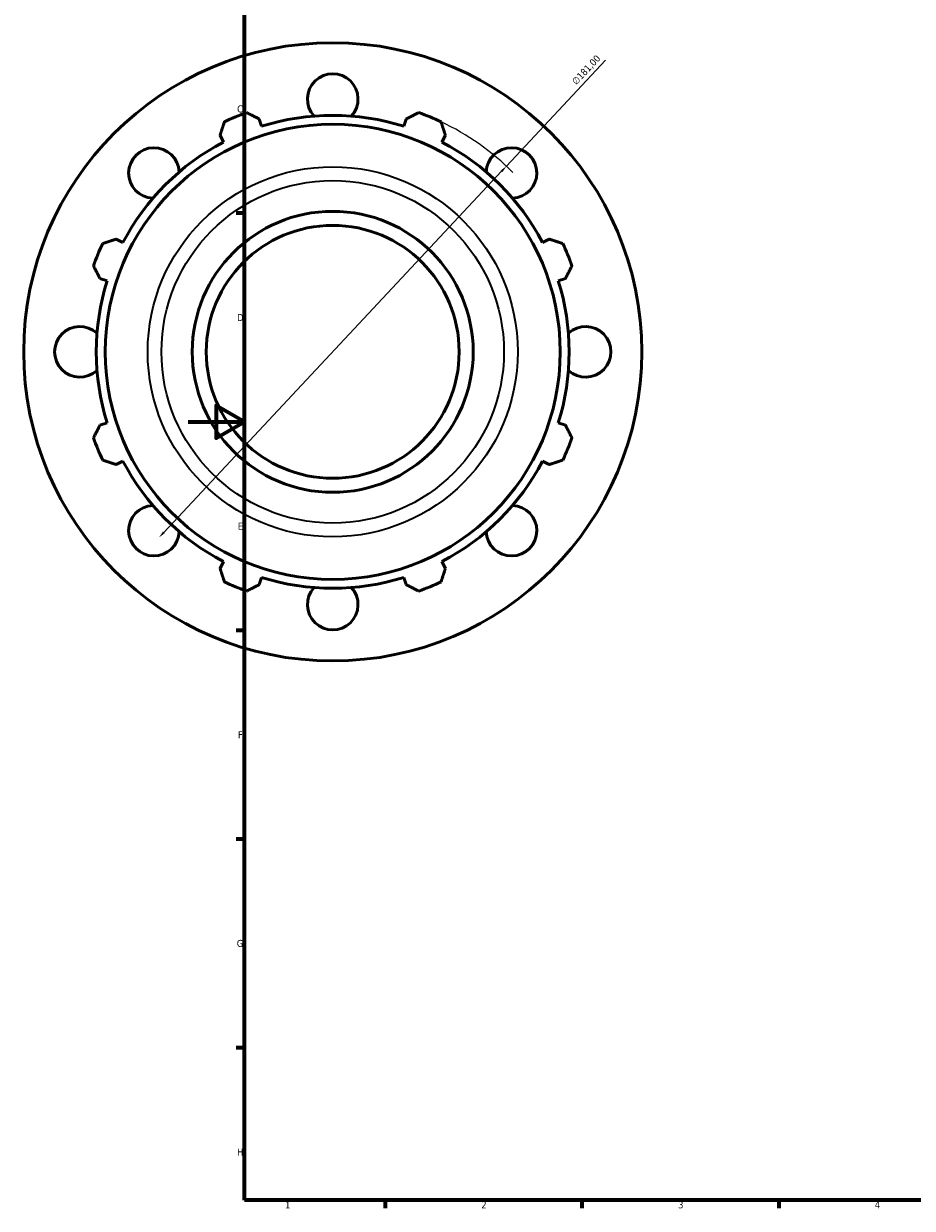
# Model space of a CAD drawing. Header units: millimetres. Extents: x -143 to 958, y -110 to 792.
# Tile 1 of 6: x -59 to 258, y 17 to 439. Entities that reach past the tile are written whole.
import ezdxf

# ---------------------------------------------------------------- set-up
doc = ezdxf.new("R2010")
doc.units = ezdxf.units.MM
for name, color, linetype, lineweight in [('Border (ISO)', 7, 'Continuous', 70), ('Dimension (ISO)', 7, 'Continuous', 25), ('Visible (ISO)', 7, 'Continuous', 50), ('Visible Narrow (ISO)', 7, 'Continuous', 35)]:
    doc.layers.add(name, color=color, linetype=linetype, lineweight=lineweight)
doc.styles.add('Note Text (ISO)', font='tahoma.ttf')
doc.dimstyles.new('Default (ISO)', dxfattribs={"dimtxt": 2.5, "dimasz": 2.5, "dimexe": 3.175, "dimexo": 0, "dimgap": 0.762, "dimtad": 1, "dimrnd": 1e-08, "dimzin": 0, "dimtxsty": 'Note Text (ISO)', "dimcen": 0.09, "dimdle": 10, "dimclrd": 256, "dimclre": 256, "dimclrt": 232, "dimazin": 0, "dimtfac": 1.40208, "dimtmove": 0, "dimatfit": 3, "dimfxl": 1, "dimtolj": 1, "dimtzin": 0, "dimlwd": -1, "dimlwe": -1, "dimarcsym": 0})

# ---------------------------------------------------------------- blocks, each defined once
blk = doc.blocks.new('Borders Default Border')
at = {"layer": 'Border (ISO)'}
for p, q in [((20, 371.25), (17.1, 371.25)), ((20, 222.75), (17.1, 222.75)), ((20, 148.5), (17.1, 148.5)), ((20, 74.25), (17.1, 74.25)), ((70.08, 20), (70.08, 17.1)), ((140.17, 20), (140.17, 17.1)), ((210.25, 20), (210.25, 17.1))]:
    blk.add_line(p, q, dxfattribs=at)
at = {"layer": 'Border (ISO)', "flags": 128}
for points in [[(20, 20), (20, 574), (821, 574), (821, 20), (20, 20)], [(0, 297), (20, 297), (10, 302.77), (10, 291.23), (20, 297)]]:
    blk.add_lwpolyline(points, dxfattribs=at)
at = {"layer": 'Border (ISO)', "color": 232, "true_color": 0xca0064, "char_height": 2.5, "attachment_point": 7, "style": 'Note Text (ISO)'}
for s, insert in [('C', (17.43, 407.08)), ('D', (17.43, 332.88)), ('E', (17.64, 258.63)), ('F', (17.7, 184.38)), ('G', (17.31, 110.08)), ('H', (17.44, 35.88)), ('1', (34.48, 17.1)), ('2', (104.37, 17.1)), ('3', (174.43, 17.05)), ('4', (244.42, 17.1))]:
    blk.add_mtext(s, dxfattribs=dict(at, insert=insert))
blk = doc.blocks.new('*D12')
at = {"layer": 'Defpoints', "color": 0, "transparency": 16777216}
for p in [(113.29, 388.01), (-10.37, 255.84)]:
    blk.add_point(p, dxfattribs=at)
at = {"layer": 'Dimension (ISO)', "transparency": 16777216}
for p, q in [((113.29, 388.01), (148.55, 425.69)), ((-8.66, 257.67), (111.58, 386.19))]:
    blk.add_line(p, q, dxfattribs=at)
blk.add_arc((51.46, 321.93), 90.5, 44.8943, 64.792, dxfattribs=at)
for points in [[(111.28, 386.47), (111.89, 385.9), (113.29, 388.01)], [(-8.97, 257.95), (-8.36, 257.38), (-10.37, 255.84)]]:
    blk.add_solid(points, dxfattribs=at)
at = {"layer": 'Dimension (ISO)', "color": 232, "true_color": 0xca0064, "transparency": 16777216, "insert": (136.34, 418.46), "char_height": 2.5, "attachment_point": 1, "rotation": 46.9044, "style": 'Note Text (ISO)'}
blk.add_mtext('\\A1;∅181,00', dxfattribs=at)

msp = doc.modelspace()

# ---------------------------------------------------------------- linework, layer by layer
at = {"layer": 'Visible (ISO)'}
for p, q in [((26.15, 402.197), (25.333, 404.786)), ((77.584, 404.786), (76.767, 402.197)), ((11.342, 398.991), (12.595, 396.583)), ((90.322, 396.583), (91.575, 398.991)), ((-23.197, 360.79), (-25.605, 362.044)), ((128.522, 362.044), (126.114, 360.79)), ((-31.4, 348.053), (-28.811, 347.236)), ((131.728, 347.236), (134.317, 348.053)), ((-28.811, 296.618), (-31.4, 295.802)), ((134.317, 295.802), (131.728, 296.618)), ((-25.605, 281.811), (-23.197, 283.064)), ((126.114, 283.064), (128.522, 281.811)), ((12.595, 247.272), (11.342, 244.864)), ((91.575, 244.864), (90.322, 247.272)), ((25.333, 239.068), (26.15, 241.658)), ((76.767, 241.658), (77.584, 239.068))]:
    msp.add_line(p, q, dxfattribs=at)
for radius in [110, 80.984, 50, 45]:
    msp.add_circle((51.459, 321.927), radius, dxfattribs=at)
for centre, radius, start, end in [((51.459, 411.927), 9, 317.3657, 222.6343), ((51.459, 321.927), 90.5, 109.79198, 115.20802), ((51.459, 321.927), 84.165, 72.5, 107.5), ((51.459, 321.927), 90.5, 64.79198, 70.20802), ((51.459, 321.927), 84.165, 117.5, 152.5), ((51.459, 321.927), 84.165, 27.5, 62.5), ((-12.181, 385.567), 9, 2.3657, 267.6343), ((115.098, 385.567), 9, 272.3657, 177.6343), ((51.459, 321.927), 90.5, 154.79198, 160.20802), ((51.459, 321.927), 90.5, 19.79198, 25.20802), ((51.459, 321.927), 84.165, 162.5, 197.5), ((51.459, 321.927), 84.165, 342.5, 17.5), ((-38.541, 321.927), 9, 47.3657, 312.6343), ((141.459, 321.927), 9, 227.3657, 132.6343), ((51.459, 321.927), 90.5, 199.79198, 205.20802), ((51.459, 321.927), 90.5, 334.79198, 340.20802), ((51.459, 321.927), 84.165, 207.5, 242.5), ((51.459, 321.927), 84.165, 297.5, 332.5), ((-12.181, 258.288), 9, 92.3657, 357.6343), ((115.098, 258.288), 9, 182.3657, 87.6343), ((51.459, 321.927), 84.165, 252.5, 287.5), ((51.459, 321.927), 90.5, 244.79198, 250.20802), ((51.459, 231.927), 9, 137.3657, 42.6343), ((51.459, 321.927), 90.5, 289.79198, 295.20802)]:
    msp.add_arc(centre, radius, start, end, dxfattribs=at)
for points, weights in [([(20.815, 407.081), (23.12, 405.91), (25.333, 404.786)], [1, 1.00115591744, 1.00149495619]), ([(77.584, 404.786), (79.797, 405.91), (82.102, 407.081)], [1.00149495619, 1.00115591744, 1]), ([(11.342, 398.991), (12.112, 401.351), (12.914, 403.809)], [1.00149495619, 1.00115591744, 1]), ([(90.003, 403.809), (90.805, 401.351), (91.575, 398.991)], [1, 1.00115591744, 1.00149495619]), ([(-30.423, 360.472), (-27.965, 361.274), (-25.605, 362.044)], [1, 1.00115591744, 1.00149495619]), ([(128.522, 362.044), (130.882, 361.274), (133.34, 360.472)], [1.00149495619, 1.00115591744, 1]), ([(-31.4, 348.053), (-32.525, 350.266), (-33.695, 352.571)], [1.00149495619, 1.00115591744, 1]), ([(136.613, 352.571), (135.442, 350.266), (134.317, 348.053)], [1, 1.00115591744, 1.00149495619]), ([(-33.695, 291.284), (-32.525, 293.589), (-31.4, 295.802)], [1, 1.00115591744, 1.00149495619]), ([(134.317, 295.802), (135.442, 293.589), (136.613, 291.284)], [1.00149495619, 1.00115591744, 1]), ([(-25.605, 281.811), (-27.965, 282.581), (-30.423, 283.383)], [1.00149495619, 1.00115591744, 1]), ([(133.34, 283.383), (130.882, 282.581), (128.522, 281.811)], [1, 1.00115591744, 1.00149495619]), ([(12.914, 240.046), (12.112, 242.504), (11.342, 244.864)], [1, 1.00115591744, 1.00149495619]), ([(91.575, 244.864), (90.805, 242.504), (90.003, 240.046)], [1.00149495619, 1.00115591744, 1]), ([(25.333, 239.068), (23.12, 237.944), (20.815, 236.773)], [1.00149495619, 1.00115591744, 1]), ([(82.102, 236.773), (79.797, 237.944), (77.584, 239.068)], [1, 1.00115591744, 1.00149495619])]:
    msp.add_rational_spline(points, weights, degree=2, dxfattribs=at)
at = {"layer": 'Visible Narrow (ISO)'}
for radius in [65.842, 60.951]:
    msp.add_circle((51.459, 321.927), radius, dxfattribs=at)

# ---------------------------------------------------------------- block references
msp.add_blockref('Borders Default Border', (0, 0))

# ---------------------------------------------------------------- dimensions: what is measured, and where the dimension line sits
at = {"layer": 'Dimension (ISO)'}
dim = msp.add_diameter_dim_2p(p1=(-10.373, 255.843), p2=(113.29, 388.012), dimstyle='Default (ISO)', override={"dimdec": 2, "dimlfac": 1, "dimtp": 0, "dimtm": 0, "dimtdec": 2, "dimatfit": 2}, dxfattribs=at)
dim.commit()
dim.dimension.update_dxf_attribs({"geometry": '*D12', "text_midpoint": (143.632, 420.441), "dimtype": 163})

doc.saveas('drawing.dxf')
